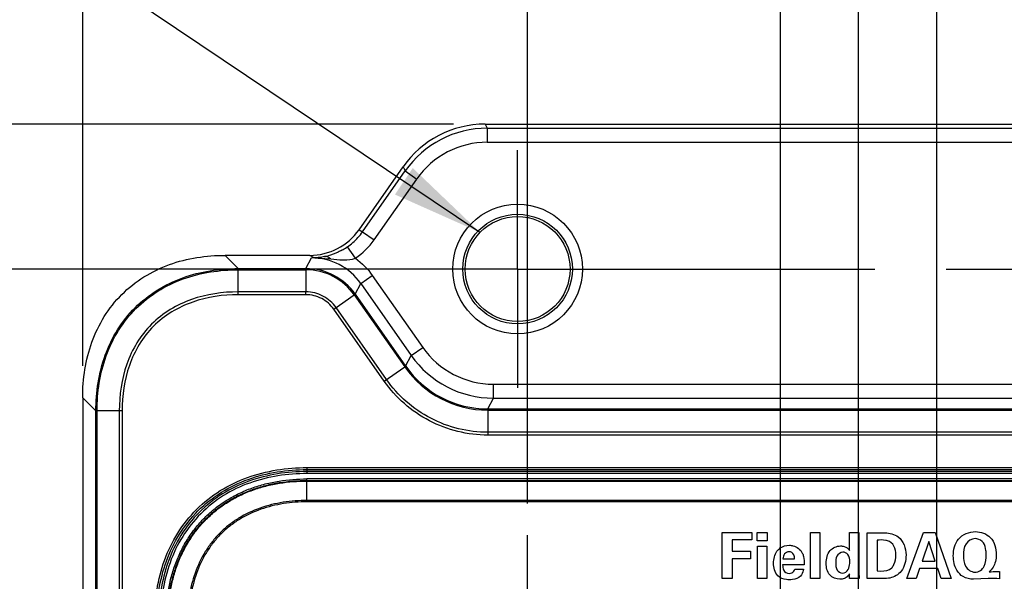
# Model space of a CAD drawing. Header units: inches. Extents: x 0 to 34, y 0 to 22.
# Tile 17 of 63: x 10.5 to 12.4, y 16 to 17.1. Entities that reach past the tile are written whole.
import ezdxf

# ---------------------------------------------------------------- set-up
doc = ezdxf.new("R2010")
doc.units = ezdxf.units.IN
doc.header["$LTSCALE"] = 1.87
doc.header["$MEASUREMENT"] = 0
doc.linetypes.add('CENTER', pattern=[0.6, 0.375, -0.075, 0.075, -0.075])
doc.layers.get('0').update_dxf_attribs({"linetype": 'CONTINUOUS'})
for name, color, linetype in [('02___PRT_ALL_AXES', 7, 'CONTINUOUS'), ('DETAIL', 7, 'CONTINUOUS'), ('DIMENSIONS', 7, 'CONTINUOUS')]:
    doc.layers.add(name, color=color, linetype=linetype)
doc.styles.get("Standard").update_dxf_attribs({"font": 'txt', "width": 0.8})
doc.dimstyles.new('DIMSTYLE_2', dxfattribs={"dimtxt": 0.125, "dimasz": 0.18, "dimexe": 0.125, "dimexo": 0.0625, "dimgap": 0.03125, "dimtad": 0, "dimtih": 1, "dimtoh": 1, "dimzin": 0, "dimdsep": 46, "dimtxsty": 'STANDARD', "dimblk": '_FILLED', "dimblk1": '_FILLED', "dimblk2": '_FILLED', "dimcen": 0.09, "dimazin": 0, "dimtp": 0.01, "dimtm": 0.01, "dimtfac": 1, "dimtofl": 0, "dimtmove": 0, "dimatfit": 3, "dimldrblk": '_FILLED', "dimfxl": 1, "dimtolj": 1, "dimtzin": 0, "dimarcsym": 0})
doc.dimstyles.get("Standard").update_dxf_attribs({"dimtxt": 0.125, "dimasz": 0.18, "dimexe": 0.125, "dimexo": 0.0625, "dimgap": 0.09, "dimtad": 0, "dimtih": 1, "dimtoh": 1, "dimzin": 0, "dimdsep": 46, "dimtxsty": 'STANDARD', "dimblk": '_FILLED', "dimblk1": '_FILLED', "dimblk2": '_FILLED', "dimcen": 0.09, "dimazin": 0, "dimtol": 1, "dimtp": 0.02, "dimtm": 0.02, "dimtfac": 1, "dimtofl": 0, "dimtmove": 0, "dimatfit": 3, "dimldrblk": '_FILLED', "dimfxl": 1, "dimtolj": 1, "dimtzin": 0, "dimarcsym": 0})

# ---------------------------------------------------------------- blocks, each defined once
blk = doc.blocks.new('*D26')
at = {"layer": 'DIMENSIONS', "color": 2, "linetype": 'CONTINUOUS'}
blk.add_line((11.3149, 16.8787), (9.8999, 16.8787), dxfattribs=at)
at = {"layer": 'DIMENSIONS', "color": 2, "linetype": 'CONTINUOUS', "insert": (9.8374, 16.9412), "char_height": 0.125, "width": 1.325, "attachment_point": 3, "line_spacing_factor": 0.9}
blk.add_mtext('33.23{\\ftxt.shx;\\W1.000000;\\H0.125000; }[1.308]', dxfattribs=at)
blk = doc.blocks.new('_FILLED')
at = {"color": 0, "linetype": 'BYBLOCK'}
blk.add_solid([(0, 0), (-1, 0.174), (-1, -0.174)], dxfattribs=at)
blk = doc.blocks.new('*D27')
at = {"layer": 'DIMENSIONS', "color": 2, "linetype": 'CONTINUOUS'}
blk.add_line((11.2679, 16.5942), (9.8999, 16.5942), dxfattribs=at)
at = {"layer": 'DIMENSIONS', "color": 2, "linetype": 'CONTINUOUS', "insert": (9.8374, 16.6567), "char_height": 0.125, "width": 1.325, "attachment_point": 3, "line_spacing_factor": 0.9}
blk.add_mtext('26.00{\\ftxt.shx;\\W1.000000;\\H0.125000; }[1.024]', dxfattribs=at)
blk = doc.blocks.new('*D31')
at = {"layer": 'DIMENSIONS', "color": 2, "linetype": 'CONTINUOUS'}
blk.add_line((11.9568, 14.8378), (11.9568, 17.5662), dxfattribs=at)
at = {"layer": 'DIMENSIONS', "color": 2, "linetype": 'CONTINUOUS', "insert": (11.8943, 17.6287), "char_height": 0.125, "width": 1.525, "attachment_point": 1, "rotation": 90, "line_spacing_factor": 0.9}
blk.add_mtext('9X 12.60{\\ftxt.shx;\\W1.000000;\\H0.125000; }[.496]', dxfattribs=at)
blk = doc.blocks.new('*D32')
at = {"layer": 'DIMENSIONS', "color": 2, "linetype": 'CONTINUOUS'}
blk.add_line((11.4607, 16.1341), (11.4607, 17.5662), dxfattribs=at)
at = {"layer": 'DIMENSIONS', "color": 2, "linetype": 'CONTINUOUS', "insert": (11.3982, 17.6287), "char_height": 0.125, "width": 1.125, "attachment_point": 1, "rotation": 90, "line_spacing_factor": 0.9}
blk.add_mtext('0.00{\\ftxt.shx;\\W1.000000;\\H0.125000; }[.000]', dxfattribs=at)
blk = doc.blocks.new('*D33')
at = {"layer": 'DIMENSIONS', "color": 2, "linetype": 'CONTINUOUS'}
blk.add_line((12.1103, 15.8221), (12.1103, 17.5662), dxfattribs=at)
at = {"layer": 'DIMENSIONS', "color": 2, "linetype": 'CONTINUOUS', "insert": (12.0478, 17.6287), "char_height": 0.125, "width": 1.525, "attachment_point": 1, "rotation": 90, "line_spacing_factor": 0.9}
blk.add_mtext('2X 16.50{\\ftxt.shx;\\W1.000000;\\H0.125000; }[.650]', dxfattribs=at)
blk = doc.blocks.new('*D34')
at = {"layer": 'DIMENSIONS', "color": 2, "linetype": 'CONTINUOUS'}
blk.add_line((12.2639, 14.8378), (12.2639, 17.5662), dxfattribs=at)
at = {"layer": 'DIMENSIONS', "color": 2, "linetype": 'CONTINUOUS', "insert": (12.2014, 17.6287), "char_height": 0.125, "width": 1.525, "attachment_point": 1, "rotation": 90, "line_spacing_factor": 0.9}
blk.add_mtext('9X 20.40{\\ftxt.shx;\\W1.000000;\\H0.125000; }[.803]', dxfattribs=at)
blk = doc.blocks.new('*D35')
at = {"layer": 'DIMENSIONS', "color": 2, "linetype": 'CONTINUOUS'}
blk.add_line((12.7599, 16.0337), (12.7599, 17.5662), dxfattribs=at)
at = {"layer": 'DIMENSIONS', "color": 2, "linetype": 'CONTINUOUS', "insert": (12.6974, 17.6287), "char_height": 0.125, "width": 1.325, "attachment_point": 1, "rotation": 90, "line_spacing_factor": 0.9}
blk.add_mtext('33.00{\\ftxt.shx;\\W1.000000;\\H0.125000; }[1.299]', dxfattribs=at)
blk = doc.blocks.new('*D36')
at = {"layer": 'DIMENSIONS', "color": 2, "linetype": 'CONTINUOUS'}
blk.add_line((10.5874, 16.4041), (10.5874, 17.5662), dxfattribs=at)
at = {"layer": 'DIMENSIONS', "color": 2, "linetype": 'CONTINUOUS', "insert": (10.5249, 17.6287), "char_height": 0.125, "width": 1.225, "attachment_point": 1, "rotation": 90, "line_spacing_factor": 0.9}
blk.add_mtext('22.18{\\ftxt.shx;\\W1.000000;\\H0.125000; }[.873]', dxfattribs=at)
blk = doc.blocks.new('*D37')
at = {"layer": 'DIMENSIONS', "color": 2, "linetype": 'CONTINUOUS'}
blk.add_line((13.6332, 16.4041), (13.6332, 17.5662), dxfattribs=at)
at = {"layer": 'DIMENSIONS', "color": 2, "linetype": 'CONTINUOUS', "insert": (13.5707, 17.6287), "char_height": 0.125, "width": 1.325, "attachment_point": 1, "rotation": 90, "line_spacing_factor": 0.9}
blk.add_mtext('55.18{\\ftxt.shx;\\W1.000000;\\H0.125000; }[2.173]', dxfattribs=at)

msp = doc.modelspace()

# ---------------------------------------------------------------- linework, layer by layer
at = {"color": 7, "linetype": 'CONTINUOUS'}
for p, q in [((11.3774, 16.8787), (11.3816, 16.8707)), ((11.3774, 16.8787), (12.8432, 16.8787)), ((11.3816, 16.8707), (11.3816, 16.8432)), ((11.3816, 16.8707), (12.839, 16.8707)), ((11.3816, 16.8432), (12.839, 16.8432)), ((11.1298, 16.6714), (11.2163, 16.7949)), ((11.2163, 16.7949), (11.2204, 16.7868)), ((11.1368, 16.6674), (11.2204, 16.7868)), ((11.2204, 16.7868), (11.243, 16.771)), ((11.1594, 16.6516), (11.243, 16.771)), ((11.1298, 16.6714), (11.1368, 16.6674)), ((11.1368, 16.6674), (11.1594, 16.6516)), ((10.8929, 16.5951), (10.8669, 16.6211)), ((11.0331, 16.6211), (10.8669, 16.6211)), ((11.0416, 16.6162), (11.0331, 16.6211)), ((11.1072, 16.638), (11.1057, 16.637)), ((11.1229, 16.6154), (11.1073, 16.638)), ((11.0257, 16.5951), (11.0366, 16.6161)), ((11.0416, 16.6162), (11.0366, 16.6161)), ((11.0431, 16.6161), (11.0416, 16.6162)), ((11.0746, 16.614), (11.0923, 16.6125)), ((10.8929, 16.5951), (11.0257, 16.5951)), ((10.8929, 16.5951), (10.8929, 16.5927)), ((10.8929, 16.5438), (10.8929, 16.5927)), ((10.8929, 16.5927), (11.0256, 16.5927)), ((11.0257, 16.5951), (11.0256, 16.5927)), ((11.0256, 16.5927), (11.0256, 16.5493)), ((11.1334, 16.5658), (11.1559, 16.5816)), ((11.1559, 16.5816), (11.2549, 16.4403)), ((11.1224, 16.5447), (11.1334, 16.5658)), ((11.1334, 16.5658), (11.2323, 16.4245)), ((11.0256, 16.5493), (10.8929, 16.5493)), ((11.0256, 16.5438), (10.8929, 16.5438)), ((11.0256, 16.5438), (11.0256, 16.5493)), ((11.0804, 16.5153), (11.1205, 16.5434)), ((11.1224, 16.5447), (11.1205, 16.5434)), ((11.1205, 16.5434), (11.2194, 16.4021)), ((11.1224, 16.5447), (11.2213, 16.4034)), ((11.1793, 16.374), (11.0804, 16.5153)), ((11.1838, 16.3771), (11.0849, 16.5184)), ((11.2323, 16.4245), (11.2549, 16.4403)), ((11.2213, 16.4034), (11.2323, 16.4245)), ((11.1793, 16.374), (11.2194, 16.4021)), ((11.2213, 16.4034), (11.2194, 16.4021)), ((11.3935, 16.3406), (11.3935, 16.3681)), ((11.3935, 16.3681), (12.8271, 16.3681)), ((10.5874, 16.3416), (10.5874, 9.6027)), ((10.6134, 16.3156), (10.5874, 16.3416)), ((11.3826, 16.3195), (11.3935, 16.3406)), ((11.3935, 16.3406), (12.8271, 16.3406)), ((10.6134, 9.6287), (10.6134, 16.3156)), ((10.6134, 16.3156), (10.6157, 16.3156)), ((10.6157, 9.6288), (10.6157, 16.3156)), ((10.6647, 16.3156), (10.6157, 16.3156)), ((10.6592, 16.3156), (10.6592, 9.6288)), ((10.6647, 16.3156), (10.6647, 9.6288)), ((11.3826, 16.3195), (11.3825, 16.3172)), ((11.3825, 16.3172), (11.3826, 16.2682)), ((11.3825, 16.3172), (12.8381, 16.3172)), ((11.3826, 16.3195), (12.838, 16.3195)), ((12.8381, 16.2737), (11.3825, 16.2737)), ((12.8381, 16.2682), (11.3826, 16.2682)), ((11.0276, 16.2043), (11.0276, 16.1926)), ((11.0276, 16.2043), (13.193, 16.2043)), ((11.0276, 16.2004), (13.193, 16.2004)), ((13.193, 16.1965), (11.0276, 16.1965)), ((13.193, 16.1926), (11.0276, 16.1926)), ((11.0276, 16.137), (11.0276, 16.1821)), ((13.193, 16.1821), (11.0276, 16.1821)), ((11.0276, 16.179), (13.193, 16.179)), ((11.0276, 16.1778), (13.193, 16.1778)), ((13.193, 16.1397), (11.0276, 16.1397)), ((13.193, 16.137), (11.0276, 16.137))]:
    msp.add_line(p, q, dxfattribs=at)
at = {"color": 40, "linetype": 'CONTINUOUS'}
for p, q in [((11.8427, 15.9864), (11.8427, 16.0767)), ((11.8427, 16.0767), (11.9009, 16.0767)), ((11.862, 16.0622), (11.862, 16.0399)), ((11.9009, 16.0622), (11.862, 16.0622)), ((11.9009, 16.0767), (11.9009, 16.0622)), ((11.911, 16.0605), (11.911, 16.0767)), ((11.911, 16.0767), (11.9308, 16.0767)), ((11.9308, 16.0605), (11.911, 16.0605)), ((11.9308, 16.0767), (11.9308, 16.0605)), ((12.0159, 15.9864), (12.0159, 16.0768)), ((12.0159, 16.0768), (12.0344, 16.0768)), ((12.0344, 16.0768), (12.0344, 15.9864)), ((12.0924, 16.0418), (12.0924, 16.0767)), ((12.0924, 16.0767), (12.1111, 16.0767)), ((12.1111, 16.0767), (12.1111, 15.9966)), ((12.127, 15.9864), (12.127, 16.0765)), ((12.127, 16.0765), (12.1569, 16.0764)), ((12.1467, 16.0619), (12.1467, 16.0013)), ((12.2048, 15.9864), (12.2374, 16.0768)), ((12.2374, 16.0768), (12.2604, 16.0768)), ((12.2604, 16.0768), (12.2918, 15.9864)), ((11.9117, 15.9864), (11.9117, 16.0497)), ((11.9117, 16.0497), (11.9302, 16.0497)), ((11.9302, 16.0497), (11.9302, 15.9864)), ((12.2484, 16.059), (12.235, 16.0205)), ((12.2609, 16.0205), (12.2484, 16.059)), ((11.862, 16.0399), (11.8983, 16.0399)), ((11.862, 16.0249), (11.862, 15.9864)), ((11.8983, 16.0249), (11.862, 16.0249)), ((11.8983, 16.0399), (11.8983, 16.0249)), ((11.9619, 16.0249), (11.9848, 16.0249)), ((12.0037, 16.0133), (11.9613, 16.0133)), ((11.9852, 16.0051), (12.0021, 16.0051)), ((12.23, 16.0059), (12.2233, 15.9864)), ((12.2658, 16.0059), (12.23, 16.0059)), ((12.235, 16.0205), (12.2609, 16.0205)), ((12.2723, 15.9864), (12.2658, 16.0059)), ((11.862, 15.9864), (11.8427, 15.9864)), ((11.9302, 15.9864), (11.9117, 15.9864)), ((12.0344, 15.9864), (12.0159, 15.9864)), ((12.0928, 15.9864), (12.0923, 15.9955)), ((12.1116, 15.9864), (12.0928, 15.9864)), ((12.1552, 15.9864), (12.127, 15.9864)), ((12.1467, 16.0013), (12.1543, 16.001)), ((12.2233, 15.9864), (12.2048, 15.9864)), ((12.2918, 15.9864), (12.2723, 15.9864)), ((12.3502, 15.9858), (12.3359, 15.985)), ((12.3648, 15.9864), (12.3502, 15.9858)), ((12.3871, 16.0003), (12.3871, 15.9861))]:
    msp.add_line(p, q, dxfattribs=at)
at = {"color": 7, "linetype": 'CONTINUOUS'}
for radius in [0.1273, 0.1076, 0.103]:
    msp.add_circle((11.441, 16.5942), radius, dxfattribs=at)
for centre, radius, start, end in [((11.3816, 16.674), 0.1968, 90.0034, 144.9966), ((11.3816, 16.674), 0.1692, 89.9977, 145.0023), ((11.0398, 16.7354), 0.1184, 310.9902, 324.9728), ((11.04, 16.7353), 0.1182, 304.6496, 310.9598), ((11.0383, 16.7338), 0.1177, 281.7346, 285.1353), ((11.0344, 16.7434), 0.1281, 298.7419, 303.8419), ((11.0376, 16.425), 0.1911, 88.3653, 90.3005), ((11.0366, 16.4981), 0.1181, 34.9971, 90.0029), ((10.9366, 15.1134), 1.5069, 84.7462, 84.9399), ((11.0256, 16.4769), 0.1158, 35.0014, 89.9986), ((11.0257, 16.477), 0.1181, 35.0039, 89.9961), ((11.3935, 16.5374), 0.1693, 214.9994, 270.0006), ((11.3935, 16.5374), 0.1968, 215.0009, 269.9991), ((11.3825, 16.5163), 0.1991, 214.9984, 270.0016), ((11.3826, 16.5163), 0.1968, 214.9968, 270.0032)]:
    msp.add_arc(centre, radius, start, end, dxfattribs=at)
at = {"color": 40, "linetype": 'CONTINUOUS'}
msp.add_arc((12.3648, 14.9641), 1.0223, 88.7505, 89.9974, dxfattribs=at)
at = {"color": 7, "linetype": 'CONTINUOUS'}
for centre, major_axis, ratio, start_param, end_param in [((11.3775, 16.6818), (-0.091, 0.1747), 0.999226, -0.479648, 0.479648), ((11.033, 16.7392), (0.1025, -0.0588), 0.999386, 5.233755, 6.193476)]:
    msp.add_ellipse(centre, major_axis=major_axis, ratio=ratio, start_param=start_param, end_param=end_param, dxfattribs=at)
for points in [[(11.1229, 16.6154), (11.137, 16.6251), (11.1496, 16.6376), (11.1594, 16.6516)], [(11.0431, 16.6161), (11.0519, 16.6158), (11.0607, 16.6152), (11.0695, 16.6144)], [(11.1229, 16.6154), (11.1356, 16.6061), (11.1469, 16.5945), (11.1559, 16.5816)]]:
    msp.add_open_spline(points, degree=3, dxfattribs=at)
for points, knots in [([(10.5874, 16.3416), (10.5874, 16.3785), (10.5983, 16.4531), (10.6579, 16.5505), (10.7554, 16.6102), (10.83, 16.6211), (10.8669, 16.6211)], [0, 0, 0, 0, 0.250316, 0.499996, 0.749677, 1, 1, 1, 1]), ([(11.096, 16.6311), (11.0936, 16.6298), (11.085, 16.6254), (11.0758, 16.622), (11.069, 16.6202)], [0, 0, 0, 0, 0.275275, 1, 1, 1, 1]), ([(11.0622, 16.6186), (11.0605, 16.6182), (11.0537, 16.6169), (11.0467, 16.6163), (11.0416, 16.6162)], [0, 0, 0, 0, 0.257152, 1, 1, 1, 1]), ([(11.0746, 16.614), (11.0736, 16.6148), (11.0702, 16.6176), (11.0654, 16.6191), (11.0622, 16.6186)], [0, 0, 0, 0, 0.281555, 1, 1, 1, 1]), ([(11.0923, 16.6125), (11.0948, 16.6124), (11.105, 16.612), (11.1156, 16.6128), (11.1229, 16.6154)], [0, 0, 0, 0, 0.24531, 1, 1, 1, 1]), ([(10.6134, 16.3156), (10.6134, 16.3525), (10.6243, 16.4271), (10.684, 16.5245), (10.7814, 16.5842), (10.856, 16.5951), (10.8929, 16.5951)], [0, 0, 0, 0, 0.250351, 0.500111, 0.749737, 1, 1, 1, 1]), ([(10.6157, 16.3156), (10.6157, 16.3521), (10.6265, 16.4261), (10.6857, 16.5228), (10.7824, 16.582), (10.8563, 16.5927), (10.8929, 16.5927)], [0, 0, 0, 0, 0.250355, 0.500111, 0.749734, 1, 1, 1, 1]), ([(10.8929, 16.5493), (10.862, 16.5493), (10.7995, 16.5406), (10.7172, 16.4913), (10.6678, 16.409), (10.6592, 16.3465), (10.6592, 16.3156)], [0, 0, 0, 0, 0.250377, 0.499939, 0.749615, 1, 1, 1, 1]), ([(10.8929, 16.5438), (10.8627, 16.5438), (10.8017, 16.5354), (10.7211, 16.4873), (10.673, 16.4068), (10.6647, 16.3458), (10.6647, 16.3156)], [0, 0, 0, 0, 0.250388, 0.499939, 0.749603, 1, 1, 1, 1]), ([(11.0849, 16.5184), (11.0783, 16.5278), (11.0604, 16.5436), (11.0371, 16.5493), (11.0256, 16.5493)], [0, 0, 0, 0, 0.499962, 1, 1, 1, 1]), ([(11.0804, 16.5153), (11.0743, 16.524), (11.0577, 16.5385), (11.0362, 16.5438), (11.0256, 16.5438)], [0, 0, 0, 0, 0.499962, 1, 1, 1, 1]), ([(11.3826, 16.2682), (11.3432, 16.268), (11.2635, 16.2876), (11.2017, 16.3417), (11.1793, 16.374)], [0, 0, 0, 0, 0.500002, 1, 1, 1, 1]), ([(11.3825, 16.2737), (11.3441, 16.2735), (11.2661, 16.2927), (11.2058, 16.3456), (11.1838, 16.3771)], [0, 0, 0, 0, 0.500002, 1, 1, 1, 1]), ([(10.7286, 15.9052), (10.7286, 15.9447), (10.7376, 16.0049), (10.772, 16.0767), (10.8093, 16.1236), (10.8562, 16.1609), (10.928, 16.1953), (10.9882, 16.2043), (11.0276, 16.2043)], [0, 0, 0, 0, 0.249558, 0.374772, 0.499986, 0.625214, 0.750438, 1, 1, 1, 1]), ([(10.7325, 15.9052), (10.7325, 15.9442), (10.7414, 16.0036), (10.7753, 16.0745), (10.8121, 16.1208), (10.8584, 16.1576), (10.9293, 16.1915), (10.9887, 16.2004), (11.0276, 16.2004)], [0, 0, 0, 0, 0.249561, 0.374773, 0.499986, 0.625212, 0.750435, 1, 1, 1, 1]), ([(11.0276, 16.1965), (10.9892, 16.1965), (10.9305, 16.1877), (10.8605, 16.1544), (10.8148, 16.1181), (10.7785, 16.0723), (10.7451, 16.0023), (10.7363, 15.9437), (10.7363, 15.9052)], [0, 0, 0, 0, 0.249591, 0.374818, 0.500032, 0.625226, 0.750428, 1, 1, 1, 1]), ([(11.0276, 16.1926), (10.9897, 16.1926), (10.9318, 16.184), (10.8627, 16.1511), (10.8176, 16.1153), (10.7818, 16.0701), (10.7489, 16.001), (10.7403, 15.9432), (10.7403, 15.9052)], [0, 0, 0, 0, 0.249594, 0.37482, 0.500032, 0.625224, 0.750425, 1, 1, 1, 1]), ([(10.7508, 15.9052), (10.7508, 15.9236), (10.7529, 15.9512), (10.7603, 15.9871), (10.7684, 16.0135), (10.7791, 16.0389), (10.7924, 16.0631), (10.8083, 16.0857), (10.8266, 16.1062), (10.8472, 16.1246), (10.8698, 16.1405), (10.8939, 16.1538), (10.9194, 16.1645), (10.9457, 16.1726), (10.9817, 16.18), (11.0093, 16.1821), (11.0276, 16.1821)], [0, 0, 0, 0, 0.124939, 0.187456, 0.249969, 0.312481, 0.374989, 0.437495, 0.5, 0.562505, 0.625011, 0.687519, 0.750031, 0.812544, 0.875061, 1, 1, 1, 1]), ([(10.7539, 15.9052), (10.7539, 15.9234), (10.7559, 15.9507), (10.7632, 15.9863), (10.7712, 16.0123), (10.7818, 16.0375), (10.7949, 16.0614), (10.8106, 16.0837), (10.8288, 16.1041), (10.8492, 16.1222), (10.8715, 16.138), (10.8954, 16.1511), (10.9205, 16.1616), (10.9466, 16.1696), (10.9822, 16.177), (11.0095, 16.179), (11.0276, 16.179)], [0, 0, 0, 0, 0.12494, 0.187455, 0.249966, 0.312474, 0.374982, 0.437492, 0.500004, 0.562514, 0.625022, 0.687529, 0.750038, 0.812549, 0.875064, 1, 1, 1, 1]), ([(10.7551, 15.9052), (10.7551, 15.9233), (10.7571, 15.9505), (10.7644, 15.9859), (10.7723, 16.0119), (10.7828, 16.0369), (10.7959, 16.0607), (10.8116, 16.083), (10.8296, 16.1032), (10.8499, 16.1213), (10.8721, 16.137), (10.8959, 16.15), (10.921, 16.1605), (10.947, 16.1685), (10.9824, 16.1758), (11.0096, 16.1778), (11.0276, 16.1778)], [0, 0, 0, 0, 0.12494, 0.187455, 0.249966, 0.312474, 0.374982, 0.437492, 0.500004, 0.562514, 0.625022, 0.687529, 0.750038, 0.812549, 0.875064, 1, 1, 1, 1]), ([(11.0276, 16.1397), (11.0198, 16.1397), (11.0042, 16.1392), (10.9733, 16.1356), (10.9352, 16.1263), (10.8997, 16.1097), (10.8741, 16.0918), (10.8566, 16.0763), (10.8411, 16.0587), (10.8232, 16.0331), (10.8065, 15.9976), (10.7954, 15.952), (10.7932, 15.9208), (10.7932, 15.9052)], [0, 0, 0, 0, 0.062549, 0.125098, 0.250062, 0.374969, 0.437506, 0.500043, 0.562579, 0.625118, 0.750027, 0.874993, 1, 1, 1, 1]), ([(11.0276, 16.137), (11.0122, 16.137), (10.9814, 16.1348), (10.9363, 16.1238), (10.9012, 16.1073), (10.8759, 16.0897), (10.8586, 16.0743), (10.8432, 16.057), (10.8256, 16.0317), (10.8091, 15.9966), (10.7981, 15.9515), (10.7959, 15.9206), (10.7959, 15.9052)], [0, 0, 0, 0, 0.125016, 0.249992, 0.37491, 0.437453, 0.499996, 0.562538, 0.625082, 0.750002, 0.874981, 1, 1, 1, 1])]:
    msp.add_open_spline(points, degree=3, knots=knots, dxfattribs=at)
at = {"color": 40, "linetype": 'CONTINUOUS'}
for points, knots in [([(12.1669, 16.0607), (12.1658, 16.061), (12.1592, 16.0624), (12.1523, 16.0622), (12.1467, 16.0619)], [0, 0, 0, 0, 0.165718, 1, 1, 1, 1]), ([(12.1569, 16.0764), (12.1587, 16.0764), (12.1695, 16.0762), (12.1808, 16.0736), (12.1881, 16.0683)], [0, 0, 0, 0, 0.168247, 1, 1, 1, 1]), ([(12.1834, 16.0328), (12.1834, 16.0387), (12.1821, 16.0507), (12.1722, 16.0592), (12.1669, 16.0607)], [0, 0, 0, 0, 0.519451, 1, 1, 1, 1]), ([(12.2962, 16.0309), (12.2962, 16.0424), (12.3017, 16.0683), (12.3276, 16.0785), (12.3397, 16.0785)], [0, 0, 0, 0, 0.488055, 1, 1, 1, 1]), ([(12.3389, 16.0648), (12.3321, 16.0648), (12.3172, 16.0554), (12.3162, 16.0397), (12.3162, 16.032)], [0, 0, 0, 0, 0.469692, 1, 1, 1, 1]), ([(12.3552, 16.0564), (12.3545, 16.0574), (12.3506, 16.0623), (12.3439, 16.0648), (12.3389, 16.0648)], [0, 0, 0, 0, 0.192349, 1, 1, 1, 1]), ([(12.3397, 16.0785), (12.3501, 16.0785), (12.3744, 16.0699), (12.3804, 16.045), (12.3804, 16.033)], [0, 0, 0, 0, 0.467141, 1, 1, 1, 1]), ([(11.9435, 16.0165), (11.9435, 16.0247), (11.9459, 16.0367), (11.9542, 16.0447), (11.9567, 16.0464)], [0, 0, 0, 0, 0.728693, 1, 1, 1, 1]), ([(11.9744, 16.0517), (11.9768, 16.0517), (11.9869, 16.0508), (11.9965, 16.0435), (11.9999, 16.0364)], [0, 0, 0, 0, 0.229585, 1, 1, 1, 1]), ([(12.0468, 16.0165), (12.0468, 16.0252), (12.0503, 16.0428), (12.0673, 16.0504), (12.0747, 16.0504)], [0, 0, 0, 0, 0.540097, 1, 1, 1, 1]), ([(12.0747, 16.0504), (12.0771, 16.0504), (12.084, 16.0497), (12.0899, 16.0453), (12.0924, 16.0418)], [0, 0, 0, 0, 0.36536, 1, 1, 1, 1]), ([(12.3608, 16.0333), (12.3608, 16.0361), (12.3605, 16.0441), (12.3581, 16.0521), (12.3552, 16.0564)], [0, 0, 0, 0, 0.353292, 1, 1, 1, 1]), ([(11.9738, 16.039), (11.9705, 16.039), (11.9634, 16.0355), (11.9621, 16.0283), (11.9619, 16.0249)], [0, 0, 0, 0, 0.488638, 1, 1, 1, 1]), ([(11.9848, 16.0249), (11.9848, 16.0277), (11.9844, 16.0345), (11.9775, 16.039), (11.9738, 16.039)], [0, 0, 0, 0, 0.423661, 1, 1, 1, 1]), ([(11.9999, 16.0364), (12.0009, 16.0343), (12.0037, 16.0269), (12.0039, 16.0188), (12.0037, 16.0133)], [0, 0, 0, 0, 0.294375, 1, 1, 1, 1]), ([(12.0793, 16.0383), (12.0746, 16.0383), (12.0658, 16.0308), (12.0655, 16.0214), (12.0655, 16.017)], [0, 0, 0, 0, 0.517335, 1, 1, 1, 1]), ([(12.093, 16.0191), (12.093, 16.024), (12.092, 16.0337), (12.083, 16.0383), (12.0793, 16.0383)], [0, 0, 0, 0, 0.568259, 1, 1, 1, 1]), ([(12.2034, 16.0328), (12.2034, 16.0217), (12.1989, 16.0003), (12.18, 15.989), (12.1714, 15.9874)], [0, 0, 0, 0, 0.560348, 1, 1, 1, 1]), ([(12.1753, 16.0073), (12.1772, 16.0092), (12.1822, 16.017), (12.1834, 16.0264), (12.1834, 16.0328)], [0, 0, 0, 0, 0.292643, 1, 1, 1, 1]), ([(12.3359, 15.985), (12.3289, 15.985), (12.3155, 15.9878), (12.2995, 16.005), (12.2962, 16.0211), (12.2962, 16.0309)], [0, 0, 0, 0, 0.311618, 0.567201, 1, 1, 1, 1]), ([(12.3162, 16.032), (12.3162, 16.0248), (12.3169, 16.0097), (12.3311, 15.999), (12.3383, 15.999)], [0, 0, 0, 0, 0.502849, 1, 1, 1, 1]), ([(12.3383, 15.999), (12.3423, 15.999), (12.3503, 16.001), (12.3598, 16.0139), (12.3608, 16.0256), (12.3608, 16.0333)], [0, 0, 0, 0, 0.262236, 0.4987, 1, 1, 1, 1]), ([(12.3804, 16.033), (12.3804, 16.0286), (12.3794, 16.0161), (12.3725, 16.0048), (12.3668, 15.9994)], [0, 0, 0, 0, 0.362476, 1, 1, 1, 1]), ([(11.9613, 16.0133), (11.9613, 16.0099), (11.9613, 16.0016), (11.9698, 15.9964), (11.9742, 15.9964)], [0, 0, 0, 0, 0.433531, 1, 1, 1, 1]), ([(11.9742, 15.9964), (11.9776, 15.9964), (11.9831, 15.9988), (11.9848, 16.0036), (11.9852, 16.0051)], [0, 0, 0, 0, 0.685514, 1, 1, 1, 1]), ([(12.0021, 16.0051), (12.002, 16.0043), (12.0014, 15.9992), (11.9989, 15.9944), (11.996, 15.9914)], [0, 0, 0, 0, 0.176846, 1, 1, 1, 1]), ([(12.0737, 15.9851), (12.0665, 15.9851), (12.0499, 15.9914), (12.0468, 16.0085), (12.0468, 16.0165)], [0, 0, 0, 0, 0.469945, 1, 1, 1, 1]), ([(12.0655, 16.017), (12.0655, 16.0123), (12.0659, 16.0031), (12.0744, 15.9971), (12.0783, 15.9971)], [0, 0, 0, 0, 0.551443, 1, 1, 1, 1]), ([(12.09, 16.0043), (12.0919, 16.0079), (12.0929, 16.0131), (12.093, 16.0182), (12.093, 16.0191)], [0, 0, 0, 0, 0.809328, 1, 1, 1, 1]), ([(11.9739, 15.984), (11.9723, 15.984), (11.9644, 15.9844), (11.9561, 15.9873), (11.9517, 15.9919)], [0, 0, 0, 0, 0.201972, 1, 1, 1, 1]), ([(11.996, 15.9914), (11.9922, 15.9873), (11.9839, 15.9845), (11.9762, 15.984), (11.9739, 15.984)], [0, 0, 0, 0, 0.715082, 1, 1, 1, 1]), ([(12.0859, 15.9884), (12.0848, 15.9877), (12.081, 15.9857), (12.0766, 15.9851), (12.0737, 15.9851)], [0, 0, 0, 0, 0.305012, 1, 1, 1, 1]), ([(12.1714, 15.9874), (12.1705, 15.9872), (12.1652, 15.9864), (12.1597, 15.9864), (12.1552, 15.9864)], [0, 0, 0, 0, 0.166492, 1, 1, 1, 1]), ([(12.3668, 15.9994), (12.3681, 15.9996), (12.3748, 16.0004), (12.3816, 16.0005), (12.3871, 16.0003)], [0, 0, 0, 0, 0.189636, 1, 1, 1, 1])]:
    msp.add_open_spline(points, degree=3, knots=knots, dxfattribs=at)
for points in [[(12.1881, 16.0683), (12.1984, 16.0606), (12.2034, 16.0457), (12.2034, 16.0328)], [(11.9567, 16.0464), (11.9618, 16.0498), (11.9682, 16.0517), (11.9744, 16.0517)], [(11.9517, 15.9919), (11.9457, 15.9981), (11.9435, 16.0079), (11.9435, 16.0165)], [(12.0783, 15.9971), (12.0829, 15.9971), (12.0879, 16.0002), (12.09, 16.0043)], [(12.1543, 16.001), (12.1616, 16.001), (12.1701, 16.0021), (12.1753, 16.0073)], [(12.0923, 15.9955), (12.0907, 15.9927), (12.0886, 15.9901), (12.0859, 15.9884)], [(12.1111, 15.9966), (12.1111, 15.9932), (12.1112, 15.9898), (12.1116, 15.9864)]]:
    msp.add_open_spline(points, degree=3, dxfattribs=at)
at = {"layer": '02___PRT_ALL_AXES', "color": 7, "linetype": 'CENTER'}
for p, q in [((11.441, 16.5942), (11.441, 16.8275)), ((11.441, 16.5942), (11.2078, 16.5942)), ((11.441, 16.5942), (11.441, 16.3609)), ((11.441, 16.5942), (12.5463, 16.5942)), ((11.4607, 15.5706), (11.4607, 16.0716))]:
    msp.add_line(p, q, dxfattribs=at)

# ---------------------------------------------------------------- dimensions: what is measured, and where the dimension line sits
at = {"layer": 'DIMENSIONS', "color": 2, "linetype": 'CONTINUOUS'}
for feature_location, offset, origin, text, picture, middle in [((11.9568, 14.8378), (0, 2.7284), (11.4607, 16.0716), '9X <>', '*D31', (11.9568, 18.3912)), ((12.1103, 15.8221), (0, 1.7442), (11.4607, 15.7596), '2X <>', '*D33', (12.1103, 18.3912)), ((12.2639, 14.8378), (0, 2.7284), (11.4607, 14.7753), '9X <>', '*D34', (12.2639, 18.3912))]:
    dim = msp.add_ordinate_dim(feature_location=feature_location, offset=offset, dtype=1, origin=origin, text=text, dimstyle='DIMSTYLE_2', dxfattribs=at)
    dim.commit()
    dim.dimension.update_dxf_attribs({"geometry": picture, "text_midpoint": middle})
for feature_location, offset, dtype, origin, picture, middle in [((12.7599, 16.0337), (0, 1.5326), 1, (11.4607, 15.9712), '*D35', (12.7599, 18.2912)), ((13.6332, 16.4041), (0, 1.1621), 1, (11.4607, 16.3416), '*D37', (13.6332, 18.2912)), ((10.5874, 16.4041), (0, 1.1621), 1, (11.4607, 16.3416), '*D36', (10.5874, 18.2412)), ((11.4607033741, 16.1340664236), (0, 1.4321759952), 1, (11.4607033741, 16.0715664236), '*D32', (11.4607033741, 18.1912424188)), ((11.3149, 16.8787), (-1.415, 0), 0, (11.3774, 15.5706), '*D26', (9.1749, 16.8787)), ((11.2679, 16.5942), (-1.368, 0), 0, (11.2078, 15.5706), '*D27', (9.1749, 16.5942))]:
    dim = msp.add_ordinate_dim(feature_location=feature_location, offset=offset, dtype=dtype, origin=origin, dimstyle='DIMSTYLE_2', dxfattribs=at)
    dim.commit()
    dim.dimension.update_dxf_attribs({"geometry": picture, "text_midpoint": middle})

# ---------------------------------------------------------------- leaders
at = {"layer": 'DETAIL', "color": 2, "linetype": 'CONTINUOUS'}
msp.add_leader([(11.3672, 16.6661), (9.9346, 17.6287), (9.7546, 17.6287)], dimstyle='STANDARD', override={"dimtad": 0}, dxfattribs=at)

doc.saveas('drawing.dxf')
